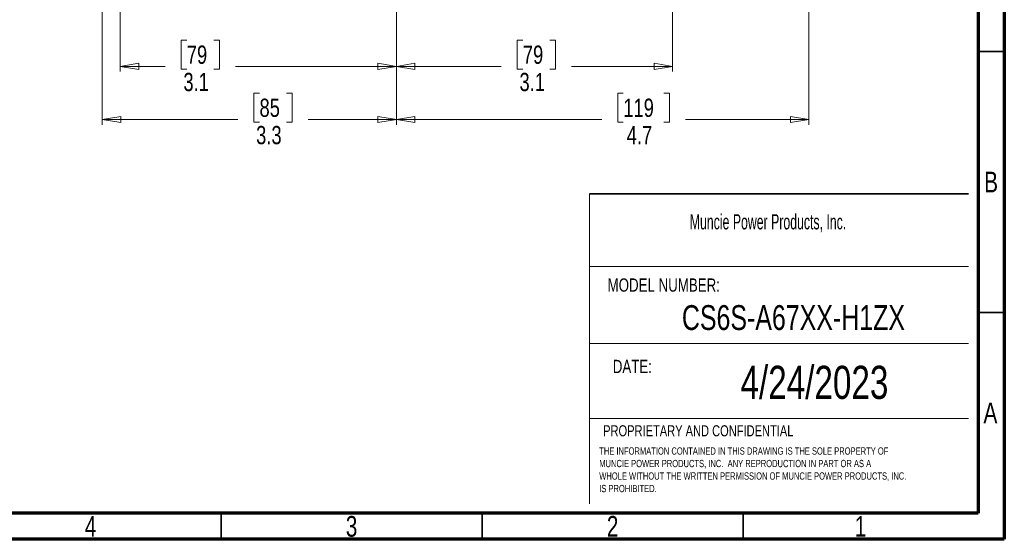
# Model space of a CAD drawing. Header units: inches. Extents: x 0.6 to 16.3, y 0.2 to 11.5.
# Tile 11 of 18: x 8.9 to 16.3, y 0.2 to 4.1. Entities that reach past the tile are written whole.
import ezdxf

# ---------------------------------------------------------------- set-up
doc = ezdxf.new("R2010")
doc.units = ezdxf.units.IN
doc.header["$MEASUREMENT"] = 0
doc.styles.add('SLDTEXTSTYLE0', font='TXT', dxfattribs={"width": 0.75})
doc.styles.add('SLDTEXTSTYLE1', font='TXT', dxfattribs={"width": 0.605})
doc.dimstyles.new('SLDDIMSTYLE0', dxfattribs={"dimtxt": 0.137795, "dimasz": 0.14, "dimexe": 0, "dimexo": 0.0625, "dimgap": 0.034449, "dimtad": 0, "dimdec": 1, "dimlfac": 1.5, "dimrnd": 1e-09, "dimzin": 12, "dimdsep": 46, "dimtxsty": 'SLDTEXTSTYLE0', "dimblk1": 'CLOSED', "dimblk2": 'CLOSED', "dimsah": 1, "dimcen": 0.09, "dimadec": 0, "dimazin": 3, "dimtfac": 1, "dimtdec": 1, "dimtofl": 0, "dimtmove": 0, "dimatfit": 3, "dimldrblk": 'CLOSED', "dimfxl": 0, "dimfrac": 2, "dimtolj": 1, "dimtzin": 12, "dimarcsym": 0})
doc.dimstyles.new('SLDDIMSTYLE5', dxfattribs={"dimtxt": 0.137795, "dimasz": 0.14, "dimexe": 0, "dimexo": 0.0625, "dimgap": 0.034449, "dimtad": 0, "dimdec": 1, "dimlfac": 1.5, "dimrnd": 1e-09, "dimzin": 12, "dimdsep": 46, "dimtxsty": 'SLDTEXTSTYLE0', "dimblk1": 'CLOSED', "dimblk2": 'CLOSED', "dimsah": 1, "dimcen": 0.09, "dimadec": 0, "dimazin": 3, "dimtfac": 1, "dimtofl": 0, "dimtmove": 0, "dimatfit": 3, "dimldrblk": 'CLOSED', "dimfxl": 0, "dimfrac": 2, "dimtolj": 1, "dimtzin": 12, "dimarcsym": 0})

# ---------------------------------------------------------------- blocks, each defined once
blk = doc.blocks.new('SW_NOTE_0')
at = {"color": 0, "linetype": 'Continuous', "lineweight": 0, "char_height": 0.055, "attachment_point": 1, "style": 'SLDTEXTSTYLE0'}
for s, insert in [('THE INFORMATION CONTAINED IN THIS DRAWING IS THE SOLE PROPERTY OF', (0, 0.0709)), ('MUNCIE POWER PRODUCTS, INC.  ANY REPRODUCTION IN PART OR AS A', (0, -0.0235)), ('WHOLE WITHOUT THE WRITTEN PERMISSION OF MUNCIE POWER PRODUCTS, INC.', (0, -0.1178)), ('IS PROHIBITED.', (0, -0.2122))]:
    blk.add_mtext(s, dxfattribs=dict(at, insert=insert))
blk = doc.blocks.new('_Closed')
at = {"color": 0, "linetype": 'ByBlock', "lineweight": -2}
for p, q in [((-1, 0.166667), (0, 0)), ((-1, 0.166667), (-1, -0.166667)), ((0, 0), (-1, -0.166667)), ((0, 0), (-1, 0))]:
    blk.add_line(p, q, dxfattribs=at)
blk = doc.blocks.new('_D_7')
at = {"color": 7, "linetype": 'Continuous', "lineweight": 0}
for p, q in [((9.5347, 6.2886), (9.5347, 3.3257)), ((11.7535, 5.3649), (11.7535, 3.3257)), ((10.7213, 3.5635), (10.6793, 3.5635)), ((10.6793, 3.5635), (10.6793, 3.3447)), ((10.9249, 3.5635), (10.9669, 3.5635)), ((10.9669, 3.5635), (10.9669, 3.3447)), ((9.5347, 3.365), (10.5585, 3.365)), ((10.6793, 3.3447), (10.7213, 3.3447)), ((10.9669, 3.3447), (10.9249, 3.3447)), ((11.7535, 3.365), (11.0878, 3.365))]:
    blk.add_line(p, q, dxfattribs=at)
at = {"color": 7, "linetype": 'Continuous', "lineweight": 18, "xscale": 0.14, "yscale": 0.14}
for p, rotation in [((9.5347, 3.365), 179.9999997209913), ((11.7535, 3.365), 359.9999997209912)]:
    blk.add_blockref('_Closed', p, dxfattribs=dict(at, rotation=rotation))
at = {"color": 7, "linetype": 'Continuous', "lineweight": 18, "char_height": 0.1378, "attachment_point": 1, "rotation": 360, "style": 'SLDTEXTSTYLE0'}
for s, insert in [('85', (10.7213, 3.5224)), ('3.3', (10.6959, 3.3162))]:
    blk.add_mtext(s, dxfattribs=dict(at, insert=insert))
blk = doc.blocks.new('_D_8')
at = {"color": 7, "linetype": 'Continuous', "lineweight": 0}
for p, q in [((11.7535, 5.3649), (11.7535, 3.7264)), ((9.6702, 5.0186), (9.6702, 3.7264)), ((10.1729, 3.9643), (10.1309, 3.9643)), ((10.1309, 3.9643), (10.1309, 3.7455)), ((10.3766, 3.9643), (10.4185, 3.9643)), ((10.4185, 3.9643), (10.4185, 3.7455)), ((9.6702, 3.7658), (10.0101, 3.7658)), ((10.1309, 3.7455), (10.1729, 3.7455)), ((10.4185, 3.7455), (10.3766, 3.7455)), ((11.7535, 3.7658), (10.5394, 3.7658))]:
    blk.add_line(p, q, dxfattribs=at)
at = {"color": 7, "linetype": 'Continuous', "lineweight": 18, "xscale": 0.14, "yscale": 0.14, "rotation": 180.0000000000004}
blk.add_blockref('_Closed', (9.6702, 3.7658), dxfattribs=at)
at = {"color": 7, "linetype": 'Continuous', "lineweight": 18, "xscale": 0.14, "yscale": 0.14}
blk.add_blockref('_Closed', (11.7535, 3.7658), dxfattribs=at)
at = {"color": 7, "linetype": 'Continuous', "lineweight": 18, "char_height": 0.1378, "attachment_point": 1, "style": 'SLDTEXTSTYLE0'}
for s, insert in [('79', (10.1729, 3.9231)), ('3.1', (10.1475, 3.717))]:
    blk.add_mtext(s, dxfattribs=dict(at, insert=insert))
blk = doc.blocks.new('_D_9')
at = {"color": 7, "linetype": 'Continuous', "lineweight": 0}
for p, q in [((11.7535, 5.3649), (11.7535, 3.7264)), ((13.8369, 5.0186), (13.8369, 3.7264)), ((12.7075, 3.9643), (12.6655, 3.9643)), ((12.6655, 3.9643), (12.6655, 3.7455)), ((12.9112, 3.9643), (12.9531, 3.9643)), ((12.9531, 3.9643), (12.9531, 3.7455)), ((11.7535, 3.7658), (12.5447, 3.7658)), ((12.6655, 3.7455), (12.7075, 3.7455)), ((12.9531, 3.7455), (12.9112, 3.7455)), ((13.8369, 3.7658), (13.074, 3.7658))]:
    blk.add_line(p, q, dxfattribs=at)
at = {"color": 7, "linetype": 'Continuous', "lineweight": 18, "xscale": 0.14, "yscale": 0.14, "rotation": 180.0000000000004}
blk.add_blockref('_Closed', (11.7535, 3.7658), dxfattribs=at)
at = {"color": 7, "linetype": 'Continuous', "lineweight": 18, "xscale": 0.14, "yscale": 0.14}
blk.add_blockref('_Closed', (13.8369, 3.7658), dxfattribs=at)
at = {"color": 7, "linetype": 'Continuous', "lineweight": 18, "char_height": 0.1378, "attachment_point": 1, "style": 'SLDTEXTSTYLE0'}
for s, insert in [('79', (12.7075, 3.9231)), ('3.1', (12.6821, 3.717))]:
    blk.add_mtext(s, dxfattribs=dict(at, insert=insert))
blk = doc.blocks.new('_D_10')
at = {"color": 7, "linetype": 'Continuous', "lineweight": 0}
for p, q in [((14.865, 7.0789), (14.865, 3.3257)), ((11.7535, 5.3649), (11.7535, 3.3257)), ((13.4652, 3.5635), (13.4232, 3.5635)), ((13.4232, 3.5635), (13.4232, 3.3447)), ((13.7707, 3.5635), (13.8127, 3.5635)), ((13.8127, 3.5635), (13.8127, 3.3447)), ((11.7535, 3.365), (13.3024, 3.365)), ((13.4232, 3.3447), (13.4652, 3.3447)), ((13.8127, 3.3447), (13.7707, 3.3447)), ((14.865, 3.365), (13.9335, 3.365))]:
    blk.add_line(p, q, dxfattribs=at)
at = {"color": 7, "linetype": 'Continuous', "lineweight": 18, "xscale": 0.14, "yscale": 0.14, "rotation": 180.0000000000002}
blk.add_blockref('_Closed', (11.7535, 3.365), dxfattribs=at)
at = {"color": 7, "linetype": 'Continuous', "lineweight": 18, "xscale": 0.14, "yscale": 0.14}
blk.add_blockref('_Closed', (14.865, 3.365), dxfattribs=at)
at = {"color": 7, "linetype": 'Continuous', "lineweight": 18, "char_height": 0.1378, "attachment_point": 1, "style": 'SLDTEXTSTYLE0'}
for s, insert in [('119', (13.4652, 3.5224)), ('4.7', (13.4907, 3.3162))]:
    blk.add_mtext(s, dxfattribs=dict(at, insert=insert))

msp = doc.modelspace()

# ---------------------------------------------------------------- linework, layer by layer
at = {"color": 7, "linetype": 'Continuous', "lineweight": 70}
for p, q in [((16.3386, 11.4961), (16.3386, 0.1969)), ((16.1417, 11.2992), (16.1417, 0.3937)), ((16.1417, 0.3937), (0.7874, 0.3937)), ((16.3386, 0.1969), (0.5906, 0.1969))]:
    msp.add_line(p, q, dxfattribs=at)
at = {"color": 7, "linetype": 'Continuous', "lineweight": 35}
for p, q in [((16.1417, 3.878), (16.3386, 3.878)), ((13.2105, 2.803), (16.0686, 2.803)), ((16.1417, 1.9094), (16.3386, 1.9094)), ((10.4331, 0.3937), (10.4331, 0.1969)), ((12.4016, 0.3937), (12.4016, 0.1969)), ((14.3701, 0.3937), (14.3701, 0.1969))]:
    msp.add_line(p, q, dxfattribs=at)
at = {"color": 7, "linetype": 'Continuous', "lineweight": 18}
for p, q in [((13.2105, 2.803), (13.2105, 0.4639)), ((13.2105, 2.2565), (16.0686, 2.2565)), ((13.2105, 1.6755), (16.0686, 1.6755)), ((13.2105, 1.1093), (16.0686, 1.1093))]:
    msp.add_line(p, q, dxfattribs=at)

# ---------------------------------------------------------------- block references
at = {"color": 7, "linetype": 'Continuous', "lineweight": 0}
msp.add_blockref('SW_NOTE_0', (13.2835, 0.8199), dxfattribs=at)

# ---------------------------------------------------------------- texts
for s, insert, char_height, attachment_point, style in [('B', (16.239, 2.9714), 0.1562, 2, 'SLDTEXTSTYLE0'), ('Muncie Power Products, Inc.', (13.9665, 2.6504), 0.114583, 1, 'SLDTEXTSTYLE1'), ('MODEL NUMBER:', (13.3468, 2.1657), 0.1, 1, 'SLDTEXTSTYLE0'), ('CS6S-A67XX-H1ZX', (14.7481, 1.964), 0.1875, 2, 'SLDTEXTSTYLE0'), ('DATE:', (13.3858, 1.5514), 0.1, 1, 'SLDTEXTSTYLE0'), ('4/24/2023', (14.9066, 1.5065), 0.25, 2, 'SLDTEXTSTYLE0'), ('A', (16.2338, 1.2293), 0.1562, 2, 'SLDTEXTSTYLE0'), ('PROPRIETARY AND CONFIDENTIAL', (13.3129, 1.0575), 0.083333, 1, 'SLDTEXTSTYLE0'), ('4', (9.4472, 0.373), 0.1562, 2, 'SLDTEXTSTYLE0'), ('3', (11.4157, 0.373), 0.1562, 2, 'SLDTEXTSTYLE0'), ('2', (13.3843, 0.373), 0.1562, 2, 'SLDTEXTSTYLE0'), ('1', (15.2543, 0.373), 0.1562, 2, 'SLDTEXTSTYLE0')]:
    msp.add_mtext(s, dxfattribs=dict(at, insert=insert, char_height=char_height, attachment_point=attachment_point, style=style))

# ---------------------------------------------------------------- dimensions: what is measured, and where the dimension line sits
at = {"color": 7, "linetype": 'Continuous', "lineweight": 18}
for base, p1, dimstyle, picture, middle in [((11.7535, 3.365), (14.865, 7.1182), 'SLDDIMSTYLE0', '_D_10', (13.618, 3.365)), ((11.7535, 3.7658), (9.6702, 5.0579), 'SLDDIMSTYLE0', '_D_8', (10.2747, 3.7658)), ((11.7535, 3.7658), (13.8369, 5.0579), 'SLDDIMSTYLE5', '_D_9', (12.8093, 3.7658))]:
    dim = msp.add_linear_dim(base=base, p1=p1, p2=(11.7535, 5.4043), dimstyle=dimstyle, dxfattribs=at)
    dim.commit()
    dim.dimension.update_dxf_attribs({"geometry": picture, "text_midpoint": middle, "dimtype": 160})
dim = msp.add_linear_dim(base=(11.7535, 3.365), p1=(9.5347, 6.328), p2=(11.7535, 5.4043), angle=360, dimstyle='SLDDIMSTYLE0', dxfattribs=at)
dim.commit()
dim.dimension.update_dxf_attribs({"geometry": '_D_7', "text_midpoint": (10.8231, 3.365), "dimtype": 160})

doc.saveas('drawing.dxf')
